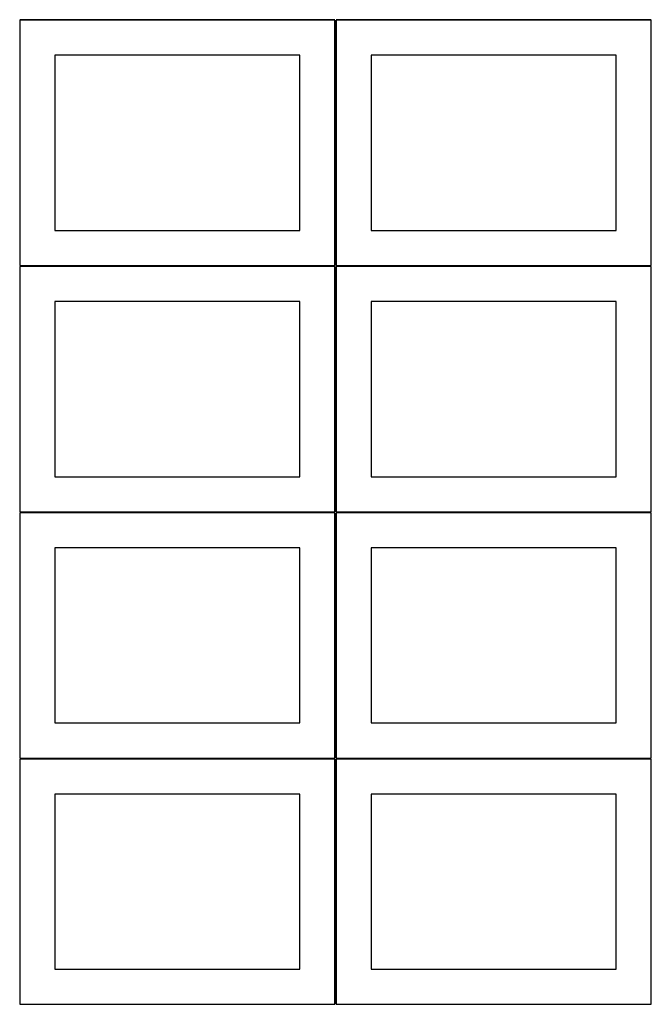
# Model space of a CAD drawing. Header units: millimetres. Extents: x 7 to 1493, y 7 to 2993.
# Tile 1 of 13: x 7 to 908, y 7 to 1412. Entities that reach past the tile are written whole.
import ezdxf

# ---------------------------------------------------------------- set-up
doc = ezdxf.new("R2010")
doc.units = ezdxf.units.MM
doc.layers.add('COMMON', color=5, linetype='CONTINUOUS', true_color=0x0000ff)
doc.layers.add('CUT', color=7, linetype='CONTINUOUS', true_color=0x000000)

msp = doc.modelspace()

# ---------------------------------------------------------------- linework, layer by layer
at = {"layer": 'COMMON'}
for p, q in [((456.549607, 1411.873914), (6.549607, 1411.873914)), ((457.299608, 1061.123913), (457.299608, 1411.123913)), ((908.049608, 1411.873914), (458.049608, 1411.873914)), ((6.549607, 1060.373912), (456.549607, 1060.373912)), ((457.299608, 709.623912), (457.299608, 1059.623912)), ((458.049608, 1060.373912), (908.049608, 1060.373912)), ((456.549607, 708.873912), (6.549607, 708.873912)), ((457.299608, 358.123911), (457.299608, 708.123911)), ((908.049608, 708.873912), (458.049608, 708.873912)), ((456.549607, 357.373911), (6.549607, 357.373911)), ((457.299608, 6.62391), (457.299608, 356.62391)), ((908.049608, 357.373911), (458.049608, 357.373911))]:
    msp.add_line(p, q, dxfattribs=at)
at = {"layer": 'CUT'}
for p, q in [((456.549607, 1411.123913), (6.549607, 1411.123913)), ((6.549607, 1411.123913), (6.549607, 1061.123913)), ((456.549607, 1061.123913), (456.549607, 1411.123913)), ((908.049608, 1411.123913), (458.049608, 1411.123913)), ((458.049608, 1411.123913), (458.049608, 1061.123913)), ((908.049608, 1061.123913), (908.049608, 1411.123913)), ((406.549607, 1361.123913), (56.549607, 1361.123913)), ((56.549607, 1361.123913), (56.549607, 1111.123913)), ((406.549607, 1111.123913), (406.549607, 1361.123913)), ((858.049608, 1361.123913), (508.049608, 1361.123913)), ((508.049608, 1361.123913), (508.049608, 1111.123913)), ((858.049608, 1111.123913), (858.049608, 1361.123913)), ((56.549607, 1111.123913), (406.549607, 1111.123913)), ((508.049608, 1111.123913), (858.049608, 1111.123913)), ((6.549607, 1061.123913), (456.549607, 1061.123913)), ((456.549607, 1059.623912), (6.549607, 1059.623912)), ((6.549607, 1059.623912), (6.549607, 709.623912)), ((456.549607, 709.623912), (456.549607, 1059.623912)), ((458.049608, 1061.123913), (908.049608, 1061.123913)), ((908.049608, 1059.623912), (458.049608, 1059.623912)), ((458.049608, 1059.623912), (458.049608, 709.623912)), ((908.049608, 709.623912), (908.049608, 1059.623912)), ((406.549607, 1009.623912), (56.549607, 1009.623912)), ((56.549607, 1009.623912), (56.549607, 759.623912)), ((406.549607, 759.623912), (406.549607, 1009.623912)), ((858.049608, 1009.623912), (508.049608, 1009.623912)), ((508.049608, 1009.623912), (508.049608, 759.623912)), ((858.049608, 759.623912), (858.049608, 1009.623912)), ((56.549607, 759.623912), (406.549607, 759.623912)), ((508.049608, 759.623912), (858.049608, 759.623912)), ((6.549607, 709.623912), (456.549607, 709.623912)), ((456.549607, 708.123911), (6.549607, 708.123911)), ((6.549607, 708.123911), (6.549607, 358.123911)), ((456.549607, 358.123911), (456.549607, 708.123911)), ((458.049608, 709.623912), (908.049608, 709.623912)), ((908.049608, 708.123911), (458.049608, 708.123911)), ((458.049608, 708.123911), (458.049608, 358.123911)), ((908.049608, 358.123911), (908.049608, 708.123911)), ((406.549607, 658.123911), (56.549607, 658.123911)), ((56.549607, 658.123911), (56.549607, 408.123911)), ((406.549607, 408.123911), (406.549607, 658.123911)), ((858.049608, 658.123911), (508.049608, 658.123911)), ((508.049608, 658.123911), (508.049608, 408.123911)), ((858.049608, 408.123911), (858.049608, 658.123911)), ((56.549607, 408.123911), (406.549607, 408.123911)), ((508.049608, 408.123911), (858.049608, 408.123911)), ((6.549607, 358.123911), (456.549607, 358.123911)), ((456.549607, 356.62391), (6.549607, 356.62391)), ((6.549607, 356.62391), (6.549607, 6.62391)), ((456.549607, 6.62391), (456.549607, 356.62391)), ((458.049608, 358.123911), (908.049608, 358.123911)), ((908.049608, 356.62391), (458.049608, 356.62391)), ((458.049608, 356.62391), (458.049608, 6.62391)), ((908.049608, 6.62391), (908.049608, 356.62391)), ((406.549607, 306.62391), (56.549607, 306.62391)), ((56.549607, 306.62391), (56.549607, 56.62391)), ((406.549607, 56.62391), (406.549607, 306.62391)), ((858.049608, 306.62391), (508.049608, 306.62391)), ((508.049608, 306.62391), (508.049608, 56.62391)), ((858.049608, 56.62391), (858.049608, 306.62391)), ((56.549607, 56.62391), (406.549607, 56.62391)), ((508.049608, 56.62391), (858.049608, 56.62391)), ((6.549607, 6.62391), (456.549607, 6.62391)), ((458.049608, 6.62391), (908.049608, 6.62391))]:
    msp.add_line(p, q, dxfattribs=at)

doc.saveas('drawing.dxf')
